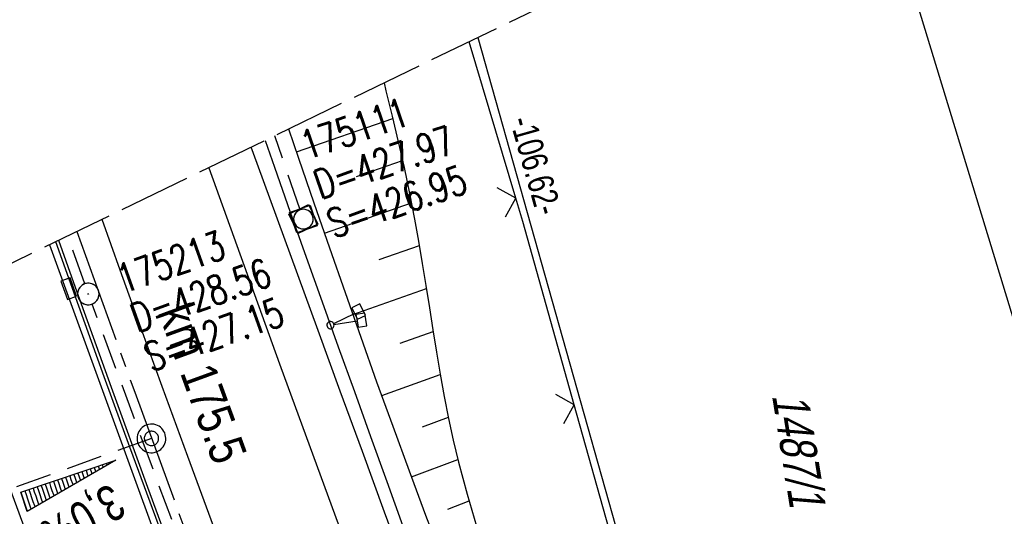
# Model space of a CAD drawing. Extents: x 508513 to 509174, y 450079 to 451036.
# Tile 47 of 51: x 508630 to 508698, y 450950 to 450985. Entities that reach past the tile are written whole.
import ezdxf

# ---------------------------------------------------------------- set-up
doc = ezdxf.new("R2010")
doc.units = 0
doc.header["$LTSCALE"] = 10
doc.header["$MEASUREMENT"] = 0
for name, pattern in [('ACHSE', [5.5, 4, -0.5, 0.5, -0.5]), ('LT00', [0]), ('LT14', [0.6, 0.5, -0.1]), ('LT17', [0.15, 0.1, -0.05]), ('STRICHLINIE2', [0.375, 0.25, -0.125])]:
    doc.linetypes.add(name, pattern=pattern)
doc.layers.get('0').update_dxf_attribs({"linetype": 'LT00'})
for name, color, linetype in [('--EK_FBR', 250, 'LT00'), ('--EK_Haltung', 7, 'STRICHLINIE2'), ('--EK_Schacht-Text', 5, 'LT00'), ('--EK_ST-93-1', 30, 'LT17'), ('--EL_DFK_AB_L', 21, 'LT00'), ('--EL_Haltung', 182, 'STRICHLINIE2'), ('-AX-093', 35, 'ACHSE'), ('-QUE-40W', 11, 'Continuous'), ('-ST-93-1', 250, 'LT00'), ('-ST-93-5', 250, 'LT00'), ('ABSTAND', 8, 'LT00'), ('DFK_AB_L', 21, 'LT00'), ('DFK_FLUR_NR', 250, 'LT00'), ('DFK_KATASTER', 250, 'LT00'), ('V121_AFBR_BAB', 250, 'LT00'), ('V121_BOESCH', 250, 'LT00'), ('V121_BOSCHUNG', 250, 'LT00'), ('V121_GRABEN', 250, 'LT00'), ('V121_H_BORD', 8, 'LT00'), ('V121_KA_MULD', 182, 'LT00'), ('V121_KA_PRUF', 182, 'LT00'), ('V121_LD_MARK', 250, 'LT00'), ('V121_RINNE', 182, 'LT00'), ('V121_SCHILD_K', 1, 'LT00'), ('V121_SINKK', 182, 'LT00'), ('V121_ZAUN', 40, 'LT00'), ('V122_AFBR_BAB', 250, 'LT00'), ('V122_BOESCH', 250, 'LT00'), ('V122_BOSCHUNG', 250, 'LT00'), ('V122_GRABEN', 250, 'LT00'), ('V122_H_BORD', 8, 'LT00'), ('V122_KA_MULD', 182, 'LT00'), ('V122_KA_PRUF', 182, 'LT00'), ('V122_LD_MARK', 250, 'LT00'), ('V122_RINNE', 182, 'LT00'), ('V122_SCHILD_K', 1, 'LT00'), ('V122_SINKK', 182, 'LT00'), ('V122_ZAUN', 40, 'LT00')]:
    doc.layers.add(name, color=color, linetype=linetype)
doc.layers.add('-BLATT_122-RAND', color=7, linetype='LT14', plot=False)
doc.styles.add('Arial Fett', font='txt', dxfattribs={"width": 0.8})
doc.styles.add('Beschrift', font='ARIAL.TTF')
doc.styles.add('schachtbeschriftung', font='romans.shx', dxfattribs={"width": 0.75, "height": 2})
doc.styles.get("Standard").update_dxf_attribs({"font": 'ARIAL.TTF'})

# ---------------------------------------------------------------- blocks, each defined once
blk = doc.blocks.new('SYMB2')
at = {"color": 0, "linetype": 'ByBlock', "flags": 128}
for points in [[(-0.031395, 0.499013), (-0.093691, 0.491144), (-0.154509, 0.475528), (-0.21289, 0.452414), (-0.267913, 0.422164), (-0.318712, 0.385257), (-0.364484, 0.342274), (-0.404509, 0.293893), (-0.438154, 0.240877), (-0.464888, 0.184062), (-0.484292, 0.124345), (-0.496058, 0.062667), (-0.5, 0)], [(0.5, 0), (0.496057, 0.062667), (0.484292, 0.124345), (0.464888, 0.184062), (0.438153, 0.240877), (0.404509, 0.293893), (0.364484, 0.342274), (0.318712, 0.385257), (0.267913, 0.422164), (0.21289, 0.452414), (0.154509, 0.475528), (0.093691, 0.491144), (0.031395, 0.499013), (-0.031395, 0.499013)], [(-0.5, 0), (-0.496058, -0.062667), (-0.484292, -0.124345), (-0.464888, -0.184062), (-0.438154, -0.240877), (-0.404509, -0.293893), (-0.364485, -0.342274), (-0.318712, -0.385257), (-0.267914, -0.422164), (-0.21289, -0.452414), (-0.154509, -0.475529), (-0.093691, -0.491144), (-0.031395, -0.499014), (0.031395, -0.499014)], [(0.031395, -0.499014), (0.093691, -0.491144), (0.154509, -0.475529), (0.21289, -0.452414), (0.267914, -0.422164), (0.318712, -0.385257), (0.364485, -0.342274), (0.404509, -0.293893), (0.438154, -0.240877), (0.464889, -0.184062), (0.484292, -0.124345), (0.496058, -0.062667), (0.5, 0)]]:
    blk.add_lwpolyline(points, dxfattribs=at)
blk = doc.blocks.new('SYMB0003')
at = {"color": 0, "linetype": 'ByBlock'}
for p, q in [((-0.015712, 0), (0.010166, 0.012015)), ((0, -0.021257), (-0.015712, 0)), ((0.010166, 0.012015), (0, -0.021257))]:
    blk.add_line(p, q, dxfattribs=at)
for points in [[(-0.031395, 0.499013), (-0.093691, 0.491144), (-0.154509, 0.475528), (-0.21289, 0.452414), (-0.267913, 0.422164), (-0.318712, 0.385257), (-0.364484, 0.342274), (-0.404509, 0.293893), (-0.438154, 0.240877), (-0.464888, 0.184062), (-0.484292, 0.124345), (-0.496058, 0.062667), (-0.5, 0)], [(0.5, 0), (0.496057, 0.062667), (0.484292, 0.124345), (0.464888, 0.184062), (0.438153, 0.240877), (0.404509, 0.293893), (0.364484, 0.342274), (0.318712, 0.385257), (0.267913, 0.422164), (0.21289, 0.452414), (0.154509, 0.475528), (0.093691, 0.491144), (0.031395, 0.499013), (-0.031395, 0.499013)], [(-0.5, 0), (-0.496058, -0.062667), (-0.484292, -0.124345), (-0.464888, -0.184062), (-0.438154, -0.240877), (-0.404509, -0.293893), (-0.364485, -0.342274), (-0.318712, -0.385257), (-0.267914, -0.422164), (-0.21289, -0.452414), (-0.154509, -0.475529), (-0.093691, -0.491144), (-0.031395, -0.499014), (0.031395, -0.499014)], [(0.031395, -0.499014), (0.093691, -0.491144), (0.154509, -0.475529), (0.21289, -0.452414), (0.267914, -0.422164), (0.318712, -0.385257), (0.364485, -0.342274), (0.404509, -0.293893), (0.438154, -0.240877), (0.464889, -0.184062), (0.484292, -0.124345), (0.496058, -0.062667), (0.5, 0)]]:
    blk.add_lwpolyline(points, dxfattribs=at)
blk = doc.blocks.new('SYMB1263')
at = {"color": 0, "linetype": 'ByBlock'}
for p, q in [((0.014231, 0.098982), (-0.014231, 0.098982)), ((-0.014231, -0.098982), (0.014232, -0.098982))]:
    blk.add_line(p, q, dxfattribs=at)
for points in [[(0, 0.1), (0, 0.75), (0.18, 0.75), (0.18, 1), (-0.18, 1), (-0.18, 0.75), (0, 0.75)], [(-0.014231, 0.098982), (-0.041542, 0.090963), (-0.065486, 0.075575), (-0.084125, 0.054064), (-0.095949, 0.028173), (-0.1, 0)], [(-0.1, 0), (-0.095949, -0.028173), (-0.084125, -0.054064), (-0.065486, -0.075575), (-0.041541, -0.090963), (-0.014231, -0.098982)], [(0.1, 0), (0.095949, 0.028173), (0.084125, 0.054064), (0.065486, 0.075575), (0.041541, 0.090963), (0.014231, 0.098982)], [(0.014232, -0.098982), (0.041542, -0.090963), (0.065486, -0.075575), (0.084125, -0.054064), (0.095949, -0.028173), (0.1, 0)]]:
    blk.add_lwpolyline(points, dxfattribs=at)
blk = doc.blocks.new('SYMB0024')
at = {"color": 0, "linetype": 'ByBlock'}
for p, q in [((-0.5, 0.5), (0, 0)), ((0, 0), (0.5, 0.5))]:
    blk.add_line(p, q, dxfattribs=at)
blk = doc.blocks.new('SYMB0652')
at = {"color": 0, "linetype": 'ByBlock'}
blk.add_lwpolyline([(-0.15, -0.075), (0.15, -0.075), (0.15, 0.075), (-0.15, 0.075), (-0.15, -0.075)], dxfattribs=at)
blk = doc.blocks.new('SYMB1210')
at = {"color": 0, "linetype": 'ByBlock'}
blk.add_line((0.018815, -0.179014), (0.055623, -0.17119), dxfattribs=at)
for points in [[(-0.2, -0.2), (-0.2, 0.2), (0.2, 0.2), (0.2, -0.2), (-0.2, -0.2)], [(0.018815, 0.179014), (-0.018815, 0.179014), (-0.055623, 0.17119), (-0.09, 0.155885), (-0.120444, 0.133766), (-0.145623, 0.105801), (-0.164438, 0.073213), (-0.176067, 0.037424), (-0.18, 0)], [(-0.18, 0), (-0.176067, -0.037424), (-0.164438, -0.073213), (-0.145623, -0.105801), (-0.120444, -0.133766), (-0.09, -0.155885), (-0.055623, -0.17119), (-0.018815, -0.179014), (0.018815, -0.179014)], [(0.18, 0), (0.176067, 0.037424), (0.164438, 0.073213), (0.145623, 0.105801), (0.120444, 0.133766), (0.09, 0.155885), (0.055623, 0.17119), (0.018815, 0.179014)], [(0.055623, -0.17119), (0.09, -0.155885), (0.120444, -0.133766), (0.145623, -0.105801), (0.164438, -0.073213), (0.176067, -0.037424), (0.18, 0)]]:
    blk.add_lwpolyline(points, dxfattribs=at)

msp = doc.modelspace()

# ---------------------------------------------------------------- hatches: boundary and pattern name
at = {"layer": '-QUE-40W'}
h = msp.add_hatch(dxfattribs=at)
h.set_pattern_fill('LT_0', color=256, scale=0.3, angle=-71.31353, style=0, pattern_type=2)
h.set_pattern_definition([(288.68646535, (-62261.79225, 82165.80548), (0.28418579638, 0.0961167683), [0.30000000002])])
h.paths.add_polyline_path([(508629.865, 450951.702), (508636.496, 450953.944), (508630.313, 450950.375)])

# ---------------------------------------------------------------- linework, layer by layer
at = {"layer": '--EK_FBR'}
for points in [[(508674.633, 450899.662), (508673.816, 450901.724), (508671.926, 450906.514), (508670.166, 450910.996), (508668.414, 450915.482), (508666.672, 450919.971), (508664.94, 450924.464), (508663.22, 450928.962), (508661.513, 450933.464), (508659.931, 450937.674), (508658.359, 450941.887), (508656.795, 450946.104), (508655.239, 450950.324), (508653.689, 450954.545), (508652.142, 450958.768), (508650.597, 450962.992), (508649.18, 450966.871), (508647.765, 450970.75), (508646.354, 450974.631), (508645.939, 450975.778)], [(508677.615, 450892.152), (508675.713, 450896.937), (508673.816, 450901.724), (508671.926, 450906.514), (508670.166, 450910.996), (508668.414, 450915.482), (508666.672, 450919.971), (508664.94, 450924.464), (508663.22, 450928.962), (508661.513, 450933.464), (508659.931, 450937.674), (508658.359, 450941.887), (508656.795, 450946.104), (508655.239, 450950.324), (508653.689, 450954.545), (508652.142, 450958.768), (508650.597, 450962.992), (508649.18, 450966.871), (508647.765, 450970.75), (508646.354, 450974.632), (508645.939, 450975.778)]]:
    msp.add_lwpolyline(points, dxfattribs=at)
at = {"layer": '--EK_FBR', "color": 2}
for points in [[(508662.949, 450897.798), (508661.377, 450901.8), (508659.189, 450907.41), (508657.015, 450913.026), (508654.855, 450918.648), (508652.707, 450924.274), (508650.571, 450929.904), (508648.739, 450934.757), (508646.916, 450939.614), (508645.102, 450944.474), (508643.3, 450949.338), (508641.509, 450954.207), (508639.731, 450959.08), (508638.262, 450963.139), (508636.802, 450967.2), (508635.535, 450970.744)], [(508665.047, 450892.487), (508663.207, 450897.142), (508661.377, 450901.8), (508659.189, 450907.41), (508657.015, 450913.026), (508654.855, 450918.648), (508652.707, 450924.274), (508650.571, 450929.904), (508648.739, 450934.757), (508646.916, 450939.614), (508645.102, 450944.474), (508643.3, 450949.338), (508641.509, 450954.207), (508639.731, 450959.08), (508638.262, 450963.139), (508636.802, 450967.2), (508635.535, 450970.744)]]:
    msp.add_lwpolyline(points, dxfattribs=at)
at = {"layer": '--EK_Haltung'}
for p, q in [((508649.332, 450971.472), (508647.581, 450976.573)), ((508634.328, 450966.246), (508633.152, 450969.591)), ((508648.189, 450928.689), (508634.837, 450964.835))]:
    msp.add_line(p, q, dxfattribs=at)
at = {"layer": '--EK_ST-93-1', "ltscale": 2.5}
msp.add_line((508638.979, 450955.463), (508601.342, 450941.938), dxfattribs=at)
at = {"layer": '--EL_DFK_AB_L'}
msp.add_line((508661.733, 450983.421), (508679.167, 450921.652), dxfattribs=at)
at = {"layer": '--EL_Haltung'}
for p, q in [((508649.332, 450971.472), (508647.581, 450976.573)), ((508634.328, 450966.246), (508633.152, 450969.591)), ((508648.189, 450928.689), (508634.837, 450964.835))]:
    msp.add_line(p, q, dxfattribs=at)
at = {"layer": '-AX-093', "ltscale": 0.2}
msp.add_lwpolyline([(508633.78, 450969.895), (508637.809, 450958.684), (508642.663, 450945.413), (508647.592, 450932.17), (508652.596, 450918.954), (508657.675, 450905.768), (508662.828, 450892.61), (508668.056, 450879.482), (508673.358, 450866.384), (508678.734, 450853.315), (508684.184, 450840.278), (508689.707, 450827.271), (508695.304, 450814.296)], dxfattribs=at)
at = {"layer": '-BLATT_122-RAND'}
msp.add_lwpolyline([(508512.696, 450911.306), (508915.59, 450078.659), (509173.936, 450203.665), (508771.042, 451036.312), (508512.696, 450911.306)], dxfattribs=at)
at = {"layer": '-QUE-40W', "flags": 128}
msp.add_lwpolyline([(508630.313, 450950.375), (508629.865, 450951.702), (508636.496, 450953.944), (508630.313, 450950.375)], dxfattribs=at)
at = {"layer": 'DFK_AB_L'}
msp.add_line((508661.733, 450983.421), (508679.167, 450921.652), dxfattribs=at)
at = {"layer": 'DFK_KATASTER'}
msp.add_line((508689.084, 450996.655), (508709.71, 450928.839), dxfattribs=at)
at = {"layer": 'V121_AFBR_BAB'}
msp.add_lwpolyline([(508674.633, 450899.662), (508673.816, 450901.724), (508671.926, 450906.514), (508670.166, 450910.996), (508668.414, 450915.482), (508666.672, 450919.971), (508664.94, 450924.464), (508663.22, 450928.962), (508661.513, 450933.464), (508659.931, 450937.674), (508658.359, 450941.887), (508656.795, 450946.104), (508655.239, 450950.324), (508653.689, 450954.545), (508652.142, 450958.768), (508650.597, 450962.992), (508649.18, 450966.871), (508647.765, 450970.75), (508646.354, 450974.631), (508645.939, 450975.778)], dxfattribs=at)
at = {"layer": 'V121_AFBR_BAB', "color": 0}
msp.add_lwpolyline([(508662.949, 450897.798), (508661.377, 450901.8), (508659.189, 450907.41), (508657.015, 450913.026), (508654.855, 450918.648), (508652.707, 450924.274), (508650.571, 450929.904), (508648.739, 450934.757), (508646.916, 450939.614), (508645.102, 450944.474), (508643.3, 450949.338), (508641.509, 450954.207), (508639.731, 450959.08), (508638.262, 450963.139), (508636.802, 450967.2), (508635.535, 450970.744)], dxfattribs=at)
at = {"layer": 'V121_BOESCH'}
msp.add_lwpolyline([(508655.2, 450980.259), (508655.334, 450979.723), (508655.772, 450977.937), (508656.195, 450976.149), (508656.599, 450974.356), (508656.98, 450972.559), (508657.333, 450970.756), (508657.611, 450969.216), (508657.872, 450967.672), (508658.122, 450966.125), (508658.366, 450964.577), (508658.61, 450963.03), (508658.86, 450961.483), (508659.121, 450959.938), (508659.4, 450958.397), (508659.702, 450956.861), (508660.034, 450955.33), (508660.399, 450953.806), (508660.694, 450952.686), (508661.004, 450951.569), (508661.323, 450950.453), (508661.645, 450949.339)], dxfattribs=at)
at = {"layer": 'V121_BOSCHUNG'}
for p, q in [((508649.092, 450975.462), (508655.807, 450977.792)), ((508653.279, 450973.74), (508656.489, 450974.853)), ((508651.051, 450969.791), (508657.114, 450971.895)), ((508654.85, 450967.934), (508657.664, 450968.91)), ((508653.032, 450964.116), (508658.155, 450965.917)), ((508656.332, 450962.097), (508658.628, 450962.915)), ((508655.049, 450958.445), (508659.125, 450959.916)), ((508657.88, 450956.277), (508659.687, 450956.939)), ((508657.11, 450952.793), (508660.352, 450953.998)), ((508659.65, 450950.536), (508661.138, 450951.097))]:
    msp.add_line(p, q, dxfattribs=at)
at = {"layer": 'V121_GRABEN'}
for points in [[(508658.896, 450948.037), (508658.122, 450950.081), (508656.967, 450953.179), (508655.83, 450956.283), (508654.708, 450959.392), (508653.6, 450962.506), (508652.502, 450965.624), (508651.414, 450968.745), (508650.332, 450971.868), (508649.254, 450974.993), (508648.55, 450977.042)], [(508646.911, 450976.249), (508647.557, 450974.38), (508648.656, 450971.244), (508649.765, 450968.111), (508650.883, 450964.982), (508652.007, 450961.854), (508653.134, 450958.726), (508654.262, 450955.598), (508655.387, 450952.468), (508656.509, 450949.334)]]:
    msp.add_lwpolyline(points, dxfattribs=at)
at = {"layer": 'V121_H_BORD'}
msp.add_lwpolyline([(508659.544, 450897.254), (508659.517, 450897.323), (508657.19, 450903.275), (508654.873, 450909.231), (508652.569, 450915.192), (508650.278, 450921.158), (508648.002, 450927.129), (508645.741, 450933.106), (508643.498, 450939.09), (508641.273, 450945.081), (508638.716, 450952.041), (508636.185, 450959.011), (508633.679, 450965.99), (508632.51, 450969.28)], dxfattribs=at)
at = {"layer": 'V121_LD_MARK'}
for points in [[(508642.987, 450974.35), (508647.913, 450960.67), (508653.122, 450946.464), (508658.415, 450932.288), (508663.097, 450919.954), (508667.843, 450907.645), (508671.185, 450899.112)], [(508650.39, 450895.793), (508649.441, 450898.209), (508645.596, 450908.116), (508641.79, 450918.038), (508638.442, 450926.861), (508635.125, 450935.696), (508631.839, 450944.542), (508628.585, 450953.4), (508625.365, 450962.271), (508624.279, 450965.298)]]:
    msp.add_lwpolyline(points, dxfattribs=at)
at = {"layer": 'V121_RINNE'}
for points in [[(508631.865, 450968.968), (508640.647, 450944.816), (508649.59, 450921.026), (508658.838, 450897.142)], [(508659.357, 450897.224), (508659.337, 450897.274), (508656.989, 450903.265), (508654.655, 450909.261), (508652.336, 450915.262), (508650.031, 450921.27), (508645.526, 450933.15), (508641.083, 450945.054), (508639.274, 450949.955), (508637.476, 450954.859), (508635.691, 450959.769), (508633.918, 450964.682), (508632.308, 450969.183)]]:
    msp.add_lwpolyline(points, dxfattribs=at)
at = {"layer": 'V121_ZAUN'}
for p, q in [((508664.387, 450972.229), (508661.139, 450983.133)), ((508672.533, 450943.356), (508668.472, 450957.796))]:
    msp.add_line(p, q, dxfattribs=at)
msp.add_lwpolyline([(508668.472, 450957.796), (508664.874, 450970.592), (508664.387, 450972.229)], dxfattribs=at)
at = {"layer": 'V122_AFBR_BAB'}
msp.add_lwpolyline([(508677.615, 450892.152), (508675.713, 450896.937), (508673.816, 450901.724), (508671.926, 450906.514), (508670.166, 450910.996), (508668.414, 450915.482), (508666.672, 450919.971), (508664.94, 450924.464), (508663.22, 450928.962), (508661.513, 450933.464), (508659.931, 450937.674), (508658.359, 450941.887), (508656.795, 450946.104), (508655.239, 450950.324), (508653.689, 450954.545), (508652.142, 450958.768), (508650.597, 450962.992), (508649.18, 450966.871), (508647.765, 450970.75), (508646.354, 450974.632), (508645.939, 450975.778)], dxfattribs=at)
at = {"layer": 'V122_AFBR_BAB', "color": 0}
msp.add_lwpolyline([(508665.047, 450892.487), (508663.207, 450897.142), (508661.377, 450901.8), (508659.189, 450907.41), (508657.015, 450913.026), (508654.855, 450918.648), (508652.707, 450924.274), (508650.571, 450929.904), (508648.739, 450934.757), (508646.916, 450939.614), (508645.102, 450944.474), (508643.3, 450949.338), (508641.509, 450954.207), (508639.731, 450959.08), (508638.262, 450963.139), (508636.802, 450967.2), (508635.535, 450970.744)], dxfattribs=at)
at = {"layer": 'V122_BOESCH'}
msp.add_lwpolyline([(508655.2, 450980.259), (508655.334, 450979.723), (508655.772, 450977.937), (508656.195, 450976.149), (508656.599, 450974.356), (508656.98, 450972.559), (508657.333, 450970.756), (508657.611, 450969.216), (508657.872, 450967.672), (508658.122, 450966.125), (508658.366, 450964.577), (508658.61, 450963.03), (508658.86, 450961.483), (508659.121, 450959.938), (508659.4, 450958.397), (508659.702, 450956.861), (508660.034, 450955.33), (508660.399, 450953.806), (508660.694, 450952.686), (508661.004, 450951.569), (508661.323, 450950.454), (508661.645, 450949.339)], dxfattribs=at)
at = {"layer": 'V122_BOSCHUNG'}
for p, q in [((508649.092, 450975.462), (508655.807, 450977.792)), ((508653.279, 450973.74), (508656.489, 450974.853)), ((508651.05, 450969.791), (508657.114, 450971.895)), ((508654.85, 450967.934), (508657.664, 450968.91)), ((508653.032, 450964.116), (508658.155, 450965.917)), ((508656.332, 450962.097), (508658.628, 450962.915)), ((508655.049, 450958.445), (508659.125, 450959.916)), ((508657.88, 450956.277), (508659.687, 450956.939)), ((508657.11, 450952.793), (508660.352, 450953.998)), ((508659.65, 450950.536), (508661.138, 450951.097))]:
    msp.add_line(p, q, dxfattribs=at)
at = {"layer": 'V122_GRABEN'}
for points in [[(508658.896, 450948.037), (508658.122, 450950.081), (508656.967, 450953.179), (508655.83, 450956.283), (508654.708, 450959.392), (508653.6, 450962.506), (508652.502, 450965.624), (508651.414, 450968.745), (508650.332, 450971.868), (508649.254, 450974.993), (508648.55, 450977.042)], [(508646.911, 450976.249), (508647.557, 450974.38), (508648.656, 450971.244), (508649.765, 450968.111), (508650.883, 450964.982), (508652.007, 450961.854), (508653.134, 450958.726), (508654.262, 450955.598), (508655.387, 450952.468), (508656.509, 450949.334)]]:
    msp.add_lwpolyline(points, dxfattribs=at)
at = {"layer": 'V122_H_BORD'}
msp.add_lwpolyline([(508661.824, 450891.451), (508659.517, 450897.323), (508657.19, 450903.275), (508654.873, 450909.231), (508652.569, 450915.192), (508650.278, 450921.158), (508648.002, 450927.129), (508645.741, 450933.106), (508643.498, 450939.09), (508641.273, 450945.081), (508638.716, 450952.041), (508636.185, 450959.011), (508633.679, 450965.99), (508632.51, 450969.28)], dxfattribs=at)
at = {"layer": 'V122_LD_MARK'}
for points in [[(508642.987, 450974.35), (508647.913, 450960.67), (508653.122, 450946.464), (508658.415, 450932.288), (508663.097, 450919.954), (508667.843, 450907.645), (508672.653, 450895.36), (508677.528, 450883.1), (508682.467, 450870.867), (508687.47, 450858.659), (508692.539, 450846.478), (508697.674, 450834.325), (508702.874, 450822.2)], [(508681.653, 450819.541), (508677.48, 450829.313), (508673.35, 450839.104), (508669.263, 450848.913), (508665.217, 450858.739), (508661.213, 450868.582), (508657.249, 450878.442), (508653.325, 450888.318), (508649.441, 450898.209), (508645.596, 450908.116), (508641.79, 450918.038), (508638.442, 450926.861), (508635.125, 450935.696), (508631.839, 450944.542), (508628.585, 450953.401), (508625.365, 450962.271), (508624.279, 450965.298)]]:
    msp.add_lwpolyline(points, dxfattribs=at)
at = {"layer": 'V122_RINNE'}
for points in [[(508631.865, 450968.968), (508640.647, 450944.816), (508649.59, 450921.026), (508658.888, 450897.013), (508668.263, 450873.439), (508677.707, 450850.3), (508687.792, 450826.392), (508697.794, 450803.407), (508708.065, 450780.24), (508718.284, 450758.137)], [(508689.891, 450822.831), (508688.237, 450826.668), (508684.849, 450834.598), (508681.496, 450842.543), (508678.178, 450850.502), (508676.265, 450855.136), (508674.363, 450859.775), (508672.471, 450864.418), (508670.587, 450869.064), (508668.712, 450873.714), (508665.566, 450881.559), (508662.441, 450889.412), (508659.337, 450897.274), (508656.989, 450903.265), (508654.655, 450909.261), (508652.336, 450915.263), (508650.031, 450921.27), (508645.526, 450933.15), (508641.083, 450945.054), (508639.274, 450949.955), (508637.476, 450954.859), (508635.691, 450959.769), (508633.918, 450964.682), (508632.308, 450969.183)]]:
    msp.add_lwpolyline(points, dxfattribs=at)
at = {"layer": 'V122_ZAUN'}
for p, q in [((508664.387, 450972.229), (508661.139, 450983.133)), ((508672.533, 450943.356), (508668.472, 450957.796))]:
    msp.add_line(p, q, dxfattribs=at)
msp.add_lwpolyline([(508668.472, 450957.796), (508664.874, 450970.592), (508664.387, 450972.229)], dxfattribs=at)

# ---------------------------------------------------------------- block references
at = {"layer": '-ST-93-1', "rotation": 274.1956499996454}
msp.add_blockref('SYMB2', (508638.979, 450955.463), dxfattribs=at)
at = {"layer": '-ST-93-5', "xscale": 1.999999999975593, "yscale": 2, "zscale": 2, "rotation": 274.1956499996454}
msp.add_blockref('SYMB2', (508638.979, 450955.463), dxfattribs=at)
at = {"layer": 'V121_KA_MULD', "xscale": 3.800000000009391, "yscale": 3.800000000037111, "zscale": 3.8, "rotation": 109.298562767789}
msp.add_blockref('SYMB1210', (508649.576, 450970.763), dxfattribs=at)
at = {"layer": 'V121_KA_PRUF', "xscale": 1.5, "yscale": 1.5, "zscale": 1.5, "rotation": 279.0666}
msp.add_blockref('SYMB0003', (508634.577, 450965.539), dxfattribs=at)
at = {"layer": 'V121_SCHILD_K', "xscale": 2.5, "yscale": 2.5, "zscale": 2.5, "rotation": 279.0666}
msp.add_blockref('SYMB1263', (508651.464, 450963.362), dxfattribs=at)
at = {"layer": 'V121_SINKK', "xscale": 4.499999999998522, "yscale": 4.499999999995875, "zscale": 4.5, "rotation": 289.9814496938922}
msp.add_blockref('SYMB0652', (508633.211, 450965.905), dxfattribs=at)
at = {"layer": 'V121_ZAUN', "yscale": 2.1, "zscale": 2.1}
for p, xscale, rotation in [((508664.387, 450972.229), 2.100000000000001, 106.58244), ((508668.472, 450957.796), 2.1, 105.70494)]:
    msp.add_blockref('SYMB0024', p, dxfattribs=dict(at, xscale=xscale, rotation=rotation))
at = {"layer": 'V122_KA_MULD', "xscale": 3.8, "yscale": 3.8, "zscale": 3.8, "rotation": 295.821}
msp.add_blockref('SYMB1210', (508649.576, 450970.763), dxfattribs=at)
at = {"layer": 'V122_KA_PRUF', "xscale": 1.5, "yscale": 1.5, "zscale": 1.5, "rotation": 295.821}
msp.add_blockref('SYMB0003', (508634.577, 450965.539), dxfattribs=at)
at = {"layer": 'V122_SCHILD_K', "xscale": 2.5, "yscale": 2.5, "zscale": 2.5, "rotation": 295.821}
msp.add_blockref('SYMB1263', (508651.464, 450963.362), dxfattribs=at)
at = {"layer": 'V122_SINKK', "xscale": 4.500000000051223, "yscale": 4.500000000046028, "zscale": 4.5, "rotation": 109.8688315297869}
msp.add_blockref('SYMB0652', (508633.211, 450965.905), dxfattribs=at)
at = {"layer": 'V122_ZAUN', "yscale": 2.1, "zscale": 2.1}
for p, xscale, rotation in [((508664.387, 450972.229), 2.099999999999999, 106.58403), ((508668.472, 450957.796), 2.1, 105.70728)]:
    msp.add_blockref('SYMB0024', p, dxfattribs=dict(at, xscale=xscale, rotation=rotation))

# ---------------------------------------------------------------- texts
at = {"layer": '--EK_Schacht-Text', "style": 'schachtbeschriftung', "width": 0.75}
for s, rotation, p in [('175111', 18.94839, (508649.818, 450974.867)), ('D=427.97', 18.94839, (508650.753, 450972.142)), ('S=426.95', 18.94839, (508651.688, 450969.418)), ('175213', 19.36631, (508637.037, 450965.545)), ('D=428.56', 19.36631, (508637.992, 450962.828)), ('S=427.15', 19.36631, (508638.947, 450960.11))]:
    msp.add_text(s, height=2, rotation=rotation, dxfattribs=at).set_placement(p)
at = {"layer": '-QUE-40W', "style": 'Beschrift', "width": 0.75}
msp.add_text('3,0%', height=2.5, rotation=209.9964, dxfattribs=at).set_placement((508636.141, 450952.388))
at = {"layer": '-ST-93-5', "style": 'Arial Fett', "width": 0.8}
msp.add_text('km 175.5', height=2.5, rotation=-69.99448, dxfattribs=at).set_placement((508639.415, 450964.281))
at = {"layer": 'ABSTAND', "width": 0.75}
msp.add_text(' -106.62-', height=1.8, rotation=-74.23759, dxfattribs=at).set_placement((508663.822, 450978.157))
at = {"layer": 'DFK_FLUR_NR', "oblique": 13.754, "width": 0.75}
msp.add_text('1487/1', height=2.5, rotation=279.0666, dxfattribs=at).set_placement((508682.255, 450958.473))

doc.saveas('drawing.dxf')
